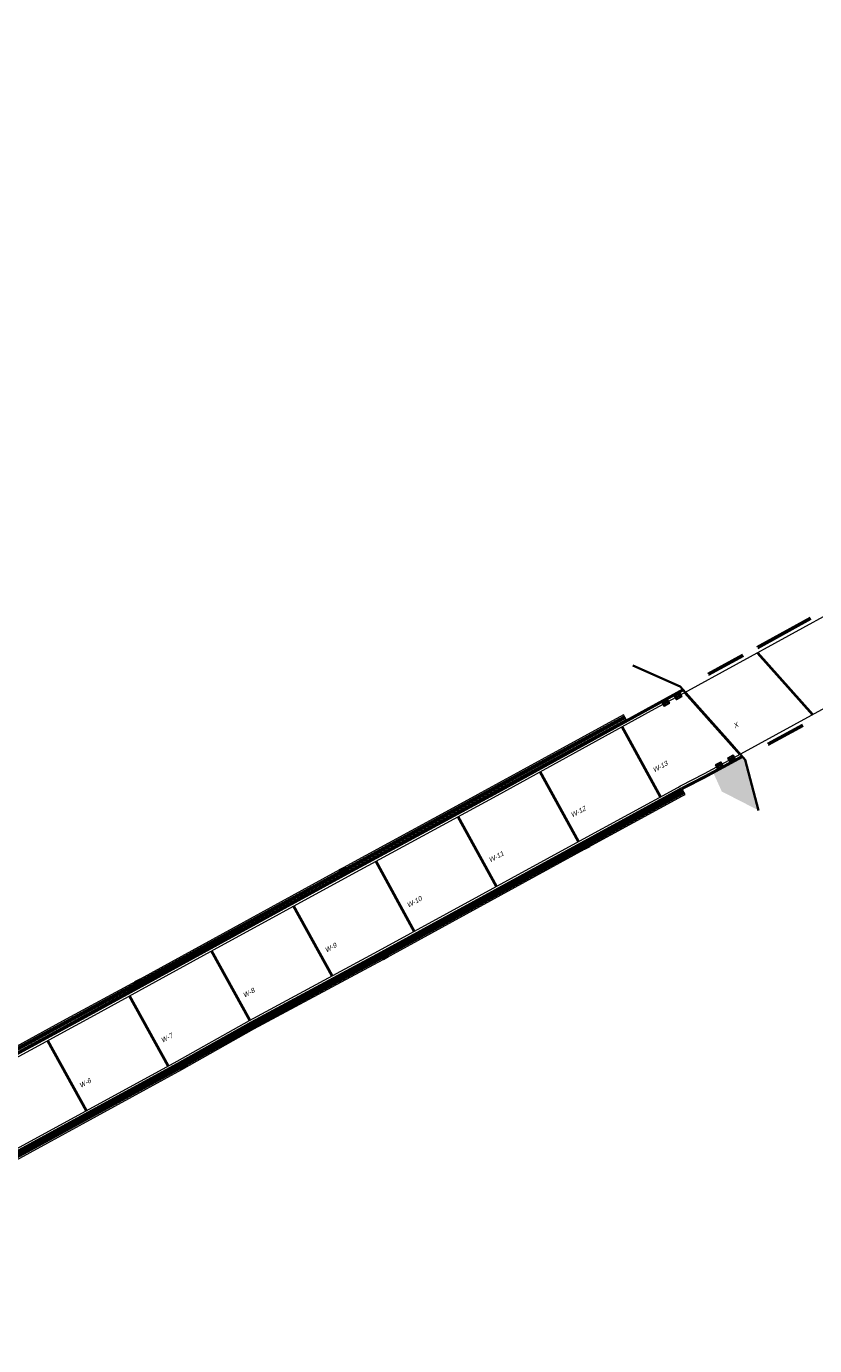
# Model space of a CAD drawing. Header units: metres. Extents: x 182509 to 183878, y 386458 to 386776.
# Tile 2 of 6: x 182611 to 182714, y 386559 to 386731. Entities that reach past the tile are written whole.
import ezdxf

# ---------------------------------------------------------------- set-up
doc = ezdxf.new("R2010")
doc.units = ezdxf.units.M
doc.linetypes.add('DASHED', pattern=[19.05, 12.7, -6.35])
doc.linetypes.add('DASHED2', pattern=[0.375, 0.25, -0.125])
for name, color, linetype, lineweight in [('B-WE-RI-HWA_GOOT_MOLGOOT-KEERMUUR-G', 174, 'DASHED', 18), ('B-WE-VH-KANTVERHARDING-G', 5, 'Continuous', 18), ('N-WE-AM-DETAIL2-GD1', 7, 'DASHED', 40), ('N-WE-BV-LEUNING-G', 210, 'BV-LEUNING-SO', 35), ('N-WE-RI-HWA_KOLK_STRAATKOLK-S-250', 150, 'Continuous', 25), ('N-WE-WE-VOEG KUNSTWERK', 197, 'DASHED2', 25), ('V-WE-GR-BEPLANTING- HOOGTE 2', 125, 'Continuous', 25)]:
    doc.layers.add(name, color=color, linetype=linetype, lineweight=lineweight)
doc.styles.add('ARIAL', font='arial.ttf')
doc.linetypes.add('BV-LEUNING-SO', pattern='A,1,[69,NLCS.SHX,S=0.2,R=0,X=0,Y=0],1', length=2)

# ---------------------------------------------------------------- blocks, each defined once
blk = doc.blocks.new('SRI-KOLK_STRAAT-SO')
h = blk.add_hatch(color=256)
h.dxf.hatch_style = 1
h.paths.add_polyline_path([(-1.125, 1.5), (-1.125, 0), (0, 0.75)])
h.paths.add_polyline_path([(1.125, 1.5), (0, 0.75), (1.125, 0)])
for p, q in [((-1.125, 0), (1.125, 1.5)), ((1.125, 0), (-1.125, 1.5))]:
    blk.add_line(p, q)
blk.add_lwpolyline([(-1.125, 0), (1.125, 0), (1.125, 1.5), (-1.125, 1.5)], close=True)

msp = doc.modelspace()

# ---------------------------------------------------------------- hatches: boundary and pattern name
at = {"layer": 'V-WE-GR-BEPLANTING- HOOGTE 2'}
h = msp.add_hatch(color=256, dxfattribs=at)
h.dxf.hatch_style = 1
h.paths.add_polyline_path([(182702.03, 386631.07), (182706.83, 386628.61), (182705.1, 386635.22), (182705.05, 386635.19), (182704.8, 386635.47), (182700.98, 386633.4)])

# ---------------------------------------------------------------- linework, layer by layer
at = {"layer": 'B-WE-RI-HWA_GOOT_MOLGOOT-KEERMUUR-G', "const_width": 0.5, "flags": 128}
for points, elevation in [([(182559.12, 386569.67), (182576.39, 386579.08), (182592.16, 386587.69), (182600.03, 386591.98), (182616.2, 386600.81), (182626.32, 386606.31), (182652.8, 386620.8), (182667.6, 386628.87), (182689.38, 386640.76)], 25.01), ([(182565.39, 386559.1), (182587.26, 386571.01), (182605.16, 386580.78), (182631.43, 386595.11), (182640.86, 386600.4), (182657.68, 386609.45), (182683.95, 386623.82), (182696.73, 386630.79), (182697.08, 386630.98)], 24.96)]:
    msp.add_lwpolyline(points, dxfattribs=dict(at, elevation=elevation))
at = {"layer": 'B-WE-VH-KANTVERHARDING-G'}
msp.add_line((182697.24, 386630.69, 24.93), (182696.92, 386631.27, 24.96), dxfattribs=at)
at = {"layer": 'B-WE-VH-KANTVERHARDING-G', "flags": 128}
for points in [[(182560.48, 386569.35), (182569.71, 386574.39), (182582.1, 386581.13), (182599.71, 386590.78), (182617.74, 386600.57), (182619.71, 386601.64), (182635.82, 386610.46), (182653.35, 386620.05), (182672.73, 386630.54), (182692.88, 386641.62), (182697.13, 386643.95), (182717.61, 386655.16), (182721.4, 386657.23), (182725.09, 386659.27), (182740.16, 386667.44), (182755.41, 386675.81), (182770.33, 386683.93), (182786.43, 386692.76), (182803.45, 386702.01), (182809.89, 386705.5), (182826.99, 386714.89), (182845.01, 386724.68), (182856.36, 386730.85)], [(182565.48, 386560.21), (182586.82, 386571.83), (182604.71, 386581.6), (182630.98, 386595.92), (182640.41, 386601.21), (182657.24, 386610.27), (182683.51, 386624.63), (182696.29, 386631.61), (182696.64, 386631.8), (182699.78, 386633.42), (182704.52, 386635.99), (182724.77, 386647.06), (182729.11, 386649.5), (182732.68, 386651.39), (182750.31, 386661.11), (182765.86, 386669.62), (182782.64, 386678.86), (182800.49, 386688.49), (182822.48, 386700.54), (182843.01, 386711.73), (182861.35, 386721.71)], [(182600.19, 386591.69), (182616.36, 386600.51), (182626.48, 386606.02), (182652.96, 386620.51), (182667.76, 386628.58), (182689.54, 386640.47), (182689.22, 386641.05), (182667.44, 386629.17), (182652.64, 386621.1), (182626.16, 386606.6), (182616.04, 386601.1), (182599.87, 386592.27)]]:
    msp.add_lwpolyline(points, dxfattribs=at)
for points, elevation in [([(182706.62, 386650), (182707.01, 386650.21), (182713.56, 386653.79)], 27.28), ([(182706.76, 386649.73), (182707.15, 386649.95), (182713.7, 386653.53)], 27.28), ([(182700.21, 386646.49), (182704.75, 386648.98)], 27.28), ([(182700.35, 386646.23), (182704.9, 386648.71)], 27.28), ([(182707.98, 386637.38), (182712.54, 386639.87)], 27.13), ([(182708.13, 386637.12), (182712.69, 386639.61)], 27.13), ([(182565.55, 386558.81), (182587.42, 386570.72), (182605.32, 386580.49), (182631.59, 386594.82), (182641.01, 386600.11), (182657.84, 386609.16), (182684.11, 386623.53), (182696.89, 386630.5), (182697.24, 386630.69)], 24.96), ([(182565.77, 386559.68), (182587.1, 386571.3), (182605, 386581.07), (182631.27, 386595.4), (182640.7, 386600.68), (182657.53, 386609.74), (182683.8, 386624.11), (182696.58, 386631.08), (182696.92, 386631.27)], 24.96)]:
    msp.add_lwpolyline(points, dxfattribs=dict(at, elevation=elevation))
at = {"layer": 'B-WE-VH-KANTVERHARDING-G', "const_width": 0.4, "flags": 128}
for points, elevation in [([(182560.34, 386569.73), (182569.52, 386574.74), (182581.91, 386581.48), (182599.52, 386591.13), (182617.55, 386600.92), (182619.52, 386601.99), (182635.62, 386610.81), (182653.16, 386620.41), (182672.54, 386630.89), (182692.69, 386641.97), (182696.94, 386644.3)], 25), ([(182696.83, 386631.45), (182699.96, 386633.06), (182704.71, 386635.64)], 24.96), ([(182565.67, 386559.85), (182587.01, 386571.48), (182604.9, 386581.25), (182631.17, 386595.57), (182640.6, 386600.86), (182657.43, 386609.92), (182683.7, 386624.28), (182696.48, 386631.26), (182696.82, 386631.45)], 24.96)]:
    msp.add_lwpolyline(points, dxfattribs=dict(at, elevation=elevation))
at = {"layer": 'N-WE-AM-DETAIL2-GD1'}
for p, q in [((182706.67, 386649.17), (182713.86, 386641.1)), ((182697.2, 386643.99), (182704.38, 386635.92)), ((182694.04, 386630.38, 25.01), (182689.03, 386639.5, 25.01)), ((182683.33, 386624.54, 25.01), (182678.33, 386633.63, 25.01)), ((182672.63, 386618.68, 25.01), (182667.63, 386627.78, 25.01)), ((182656.9, 386621.97, 25.01), (182661.92, 386612.83, 25.01)), ((182651.2, 386607.01, 25.01), (182646.18, 386616.14, 25.01)), ((182640.46, 386601.23, 25.01), (182635.48, 386610.28, 25.01)), ((182629.8, 386595.28, 25.01), (182624.78, 386604.42, 25.01)), ((182614.07, 386598.58, 25.01), (182619.11, 386589.45, 25.01))]:
    msp.add_line(p, q, dxfattribs=at)
at = {"layer": 'N-WE-BV-LEUNING-G', "ltscale": 10, "elevation": 27.2, "flags": 128}
msp.add_lwpolyline([(182690.43, 386647.5), (182696.61, 386644.77), (182703.08, 386637.5), (182705.1, 386635.22), (182706.83, 386628.61)], dxfattribs=at)
at = {"layer": 'N-WE-WE-VOEG KUNSTWERK', "ltscale": 15, "const_width": 0.3, "flags": 128}
for points, elevation in [([(182706.69, 386649.86), (182707.08, 386650.08), (182713.63, 386653.66)], 27.28), ([(182700.28, 386646.36), (182704.82, 386648.84)], 27.28), ([(182708.06, 386637.25), (182712.61, 386639.74)], 27.13)]:
    msp.add_lwpolyline(points, dxfattribs=dict(at, elevation=elevation))

# ---------------------------------------------------------------- block references
at = {"layer": 'N-WE-RI-HWA_KOLK_STRAATKOLK-S-250', "xscale": 0.35, "yscale": 0.35, "zscale": 0.35}
for p, rotation in [((182694.59, 386642.85, 22.33), 208.7500044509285), ((182696.2, 386643.71, 22.32), 208.7500044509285), ((182703.41, 386635.16, 22.34), 28.50962001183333), ((182701.82, 386634.26, 22.35), 28.50962001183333), ((182684.47, 386623.72, 24.96), 28.63495470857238), ((182652.51, 386621.03, 25.04), 208.7500044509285), ((182658.23, 386609.37, 25.03), 28.71470259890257), ((182625.82, 386606.42, 25.01), 208.5342352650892), ((182631.9, 386595, 25.02), 29.28064921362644)]:
    msp.add_blockref('SRI-KOLK_STRAAT-SO', p, dxfattribs=dict(at, rotation=rotation))

# ---------------------------------------------------------------- texts
at = {"layer": 'N-WE-AM-DETAIL2-GD1', "style": 'ARIAL', "oblique": 15}
for s, p in [('X', (182703.75, 386639.29, 25.01)), ('W-13', (182693.22, 386633.54, 25.01)), ('W-12', (182682.53, 386627.66, 25.01)), ('W-11', (182671.83, 386621.79, 25.01)), ('W-10', (182661.14, 386615.91, 25.01)), ('W-9', (182650.45, 386610.04, 25.01)), ('W-8', (182639.76, 386604.16, 25.01)), ('W-7', (182629.07, 386598.28, 25.01)), ('W-6', (182618.41, 386592.4, 25.01))]:
    msp.add_text(s, height=0.625, rotation=28.6218, dxfattribs=at).set_placement(p)

doc.saveas('drawing.dxf')
